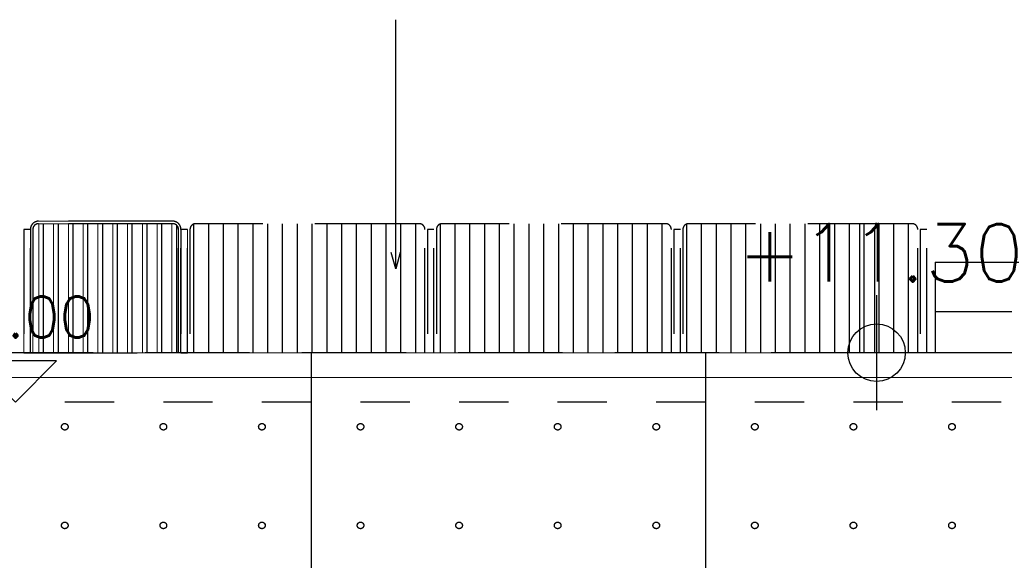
# Model space of a CAD drawing. Header units: millimetres. Extents: x 113048 to 489828, y -130780 to 23393.
# Tile 12 of 98: x 168848 to 174841, y -117982 to -114694. Entities that reach past the tile are written whole.
import ezdxf
from ezdxf.enums import TextEntityAlignment as Align

# ---------------------------------------------------------------- set-up
doc = ezdxf.new("R2010")
doc.units = ezdxf.units.MM
doc.header["$LTSCALE"] = 100
for name, pattern in [('CONTINOUS', [0]), ('Dash', [6, 3, -3]), ('Hidden', [9.525, 6.35, -3.175])]:
    doc.linetypes.add(name, pattern=pattern)
for name, color, linetype in [('+C-160', 160, 'Hidden'), ('DLN032_', 7, 'Continuous'), ('DLN040__', 7, 'Continuous'), ('DLN980__', 1, 'Continuous'), ('EXTDIM', 1, 'Continuous'), ('HCL246', 1, 'Continuous'), ('LEVEL', 7, 'Continuous'), ('S_Dim', 1, 'Continuous')]:
    doc.layers.add(name, color=color, linetype=linetype)
doc.layers.add('A-WALL', color=2, linetype='Continuous', lineweight=9)
doc.layers.add('Metal Railing', color=251, linetype='Continuous', lineweight=9)
doc.styles.add('romans', font='romans.shx')
doc.styles.add('Swis721tBT', font='swissl.ttf')
doc.dimstyles.new('INTDIM', dxfattribs={"dimtxt": 200, "dimasz": 125, "dimexe": 100, "dimexo": 150, "dimgap": 80, "dimtad": 1, "dimdec": 0, "dimzin": 9, "dimdsep": 46, "dimtxsty": 'Swis721tBT', "dimblk": 'OPEN30', "dimcen": -125, "dimclrd": 256, "dimclre": 256, "dimclrt": 2, "dimaunit": 1, "dimadec": 1, "dimazin": 0, "dimtfac": 0.444444, "dimtdec": 0, "dimtix": 1, "dimtmove": 2, "dimatfit": 3, "dimldrblk": 'OPEN30', "dimfxl": 0, "dimtolj": 1, "dimlwd": -1, "dimlwe": -1, "dimarcsym": 0})

# ---------------------------------------------------------------- blocks, each defined once
blk = doc.blocks.new('ELEX')
at = {"layer": 'LEVEL'}
for p, q in [((0, 0.5), (0, -0.5)), ((0.5, 0), (-0.5, 0))]:
    blk.add_line(p, q, dxfattribs=at)
blk.add_circle((0, 0), 0.25, dxfattribs=at)
at = {"layer": 'LEVEL', "style": 'romans'}
blk.add_attdef('ELEX', (0.2568, 0.3536), '', height=0.5, dxfattribs=at)
blk = doc.blocks.new('ELSECT')
at = {"layer": 'LEVEL'}
for p, q in [((-0.5, 0.5), (0, 0)), ((0.5, 0.5), (-0.5, 0.5)), ((0, 0), (0.5, 0.5))]:
    blk.add_line(p, q, dxfattribs=at)
at = {"layer": 'LEVEL', "style": 'romans'}
blk.add_attdef('ELSECT', text='', height=1, dxfattribs=at).set_placement((0, 1), align=Align.CENTER)
blk = doc.blocks.new('A$C713849A3')
at = {"layer": '+C-160'}
h = blk.add_hatch(dxfattribs=at)
h.set_pattern_fill('_USER', color=256, scale=90, angle=228.6498, pattern_type=0)
h.set_pattern_definition([(90, (-88316.28, -18590.07), (-90, 6e-08), [])])
edge = h.paths.add_edge_path()
edge.add_line((-88366.3, -18940.1), (-88366.3, -18190.1))
edge.add_arc((-88401.3, -18190.1), 35, 360, 450)
edge.add_line((-88401.3, -18155.1), (-89217.8, -18155.1))
edge.add_arc((-89217.8, -18190.1), 35, 90, 180)
edge.add_line((-89252.8, -18190.1), (-89252.8, -18940.1))
edge.add_line((-89252.8, -18940.1), (-88366.3, -18940.1))
h = blk.add_hatch(dxfattribs=at)
h.set_pattern_fill('_USER', color=256, scale=90, angle=228.6498, pattern_type=0)
h.set_pattern_definition([(90, (-87581.28, -18155.07), (-90, -1e-14), [])])
edge = h.paths.add_edge_path()
edge.add_line((-88296.3, -18940.1), (-86866.3, -18940.1))
edge.add_line((-86866.3, -18940.1), (-86866.3, -18190.1))
edge.add_arc((-86901.3, -18190.1), 35, 360, 450)
edge.add_line((-86901.3, -18155.1), (-88261.3, -18155.1))
edge.add_arc((-88261.3, -18190.1), 35, 90, 180)
edge.add_line((-88296.3, -18190.1), (-88296.3, -18940.1))
h = blk.add_hatch(dxfattribs=at)
h.set_pattern_fill('_USER', color=256, scale=90, angle=228.6498, pattern_type=0)
h.set_pattern_definition([(90, (-86081.28, -18155.07), (-90, -1e-14), [])])
edge = h.paths.add_edge_path()
edge.add_line((-86796.3, -18940.1), (-85366.3, -18940.1))
edge.add_line((-85366.3, -18940.1), (-85366.3, -18190.1))
edge.add_arc((-85401.3, -18190.1), 35, 360, 450)
edge.add_line((-85401.3, -18155.1), (-86761.3, -18155.1))
edge.add_arc((-86761.3, -18190.1), 35, 90, 180)
edge.add_line((-86796.3, -18190.1), (-86796.3, -18940.1))
h = blk.add_hatch(dxfattribs=at)
h.set_pattern_fill('_USER', color=256, scale=90, angle=228.6498, pattern_type=0)
h.set_pattern_definition([(90, (-84581.28, -18155.07), (-90, -1e-14), [])])
edge = h.paths.add_edge_path()
edge.add_line((-85296.3, -18940.1), (-83866.3, -18940.1))
edge.add_line((-83866.3, -18940.1), (-83866.3, -18190.1))
edge.add_arc((-83901.3, -18190.1), 35, 360, 450)
edge.add_line((-83901.3, -18155.1), (-85261.3, -18155.1))
edge.add_arc((-85261.3, -18190.1), 35, 90, 180)
edge.add_line((-85296.3, -18190.1), (-85296.3, -18940.1))
for p, q in [((-83761.3, -18390.1, -1.4), (-83761.3, -18940.1, -1.4)), ((-83761.3, -18390.1, -1.4), (-79713.1, -18390.1, -1.4)), ((-83761.3, -18690.1, -1.4), (-79713.1, -18690.1, -1.4)), ((-79361.3, -18940.1, -1.4), (-136981.8, -18940.1, -1.4)), ((-85158.3, -18940.1, -1.4), (-85158.3, -20290.5, -1.4))]:
    blk.add_line(p, q, dxfattribs=at)
at = {"layer": '+C-160', "ltscale": 0.05}
blk.add_line((-87558.3, -18940.1, -1.4), (-87558.3, -20290.5, -1.4), dxfattribs=at)
at = {"layer": '+C-160', "elevation": -1.4}
for points in [[(-88351.3, -18940.1), (-88351.3, -18190.1, 0.414214), (-88401.3, -18140.1), (-89217.8, -18140.1, 0.414214), (-89267.8, -18190.1), (-89267.8, -18940.1)], [(-88366.3, -18940.1), (-88366.3, -18190.1, 0.414214), (-88401.3, -18155.1), (-89217.8, -18155.1, 0.414214), (-89252.8, -18190.1), (-89252.8, -18940.1)]]:
    blk.add_lwpolyline(points, format="xyb", close=True, dxfattribs=at)
for points in [[(-86866.3, -18940.1), (-86866.3, -18190.1, 0.414214), (-86901.3, -18155.1), (-88261.3, -18155.1, 0.414214), (-88296.3, -18190.1), (-88296.3, -18940.1)], [(-85366.3, -18940.1), (-85366.3, -18190.1, 0.414214), (-85401.3, -18155.1), (-86761.3, -18155.1, 0.414214), (-86796.3, -18190.1), (-86796.3, -18940.1)], [(-83866.3, -18940.1), (-83866.3, -18190.1, 0.414214), (-83901.3, -18155.1), (-85261.3, -18155.1, 0.414214), (-85296.3, -18190.1), (-85296.3, -18940.1)]]:
    blk.add_lwpolyline(points, format="xyb", dxfattribs=at)
for points in [[(-89307.8, -18940.1), (-89267.8, -18940.1), (-89267.8, -18190.1), (-89307.8, -18190.1)], [(-88351.3, -18940.1), (-88311.3, -18940.1), (-88311.3, -18190.1), (-88351.3, -18190.1)]]:
    blk.add_lwpolyline(points, close=True, dxfattribs=at)
for points in [[(-88311.3, -18940.1), (-88311.3, -18190.1), (-88351.3, -18190.1), (-88351.3, -18940.1)], [(-86811.3, -18940.1), (-86811.3, -18190.1), (-86851.3, -18190.1), (-86851.3, -18940.1)], [(-86811.3, -18940.1), (-86811.3, -18190.1), (-86851.3, -18190.1), (-86851.3, -18940.1)], [(-85311.3, -18940.1), (-85311.3, -18190.1), (-85351.3, -18190.1), (-85351.3, -18940.1)], [(-85311.3, -18940.1), (-85311.3, -18190.1), (-85351.3, -18190.1), (-85351.3, -18940.1)], [(-83811.3, -18940.1), (-83811.3, -18190.1), (-83851.3, -18190.1), (-83851.3, -18940.1)]]:
    blk.add_lwpolyline(points, dxfattribs=at)
at = {"layer": '+C-160'}
for centre in [(-89058.3, -19390.5, -2.7), (-88458.3, -19390.5, -2.7), (-87858.3, -19390.5, -2.7), (-87258.3, -19390.5, -2.7), (-86658.3, -19390.5, -2.7), (-86058.3, -19390.5, -2.7), (-85458.3, -19390.5, -2.7), (-84858.3, -19390.5, -2.7), (-84258.3, -19390.5, -2.7), (-83658.3, -19390.5, -2.7), (-89058.3, -19990.5, -2.7), (-88458.3, -19990.5, -2.7), (-87858.3, -19990.5, -2.7), (-87258.3, -19990.5, -2.7), (-86658.3, -19990.5, -2.7), (-86058.3, -19990.5, -2.7), (-85458.3, -19990.5, -2.7), (-84858.3, -19990.5, -2.7), (-84258.3, -19990.5, -2.7), (-83658.3, -19990.5, -2.7)]:
    blk.add_circle(centre, 20, dxfattribs=at)
blk = doc.blocks.new('_Open30')
at = {"color": 0, "linetype": 'ByBlock', "lineweight": -2}
for p, q in [((-1, 0.268), (0, 0)), ((0, 0), (-1, -0.268)), ((0, 0), (-1, 0))]:
    blk.add_line(p, q, dxfattribs=at)

msp = doc.modelspace()

# ---------------------------------------------------------------- hatches: boundary and pattern name
at = {"layer": 'Metal Railing'}
h = msp.add_hatch(dxfattribs=at)
h.set_pattern_fill('_USER', color=256, scale=90, angle=228.6498, pattern_type=0)
h.set_pattern_definition([(90, (169864.69, -116369.775), (-90, 6e-08), [])])
edge = h.paths.add_edge_path()
edge.add_line((169814.7, -116719.8), (169814.7, -115969.8))
edge.add_arc((169779.7, -115969.8), 35, 360, 450)
edge.add_line((169779.7, -115934.8), (168963.2, -115934.8))
edge.add_arc((168963.2, -115969.8), 35, 90, 180)
edge.add_line((168928.2, -115969.8), (168928.2, -116719.8))
edge.add_line((168928.2, -116719.8), (169814.7, -116719.8))

# ---------------------------------------------------------------- linework, layer by layer
at = {"layer": 'A-WALL'}
msp.add_line((178819.7, -116719.8), (121199.2, -116719.8), dxfattribs=at)
at = {"layer": 'A-WALL', "color": 1}
msp.add_line((140834.5, -116870.2), (207719.7, -116870.2), dxfattribs=at)
for centre in [(169122.6, -117170.2, -1.3), (169722.6, -117170.2, -1.3), (170322.6, -117170.2, -1.3), (170922.6, -117170.2, -1.3), (171522.6, -117170.2, -1.3), (172122.6, -117170.2, -1.3), (172722.6, -117170.2, -1.3), (173322.6, -117170.2, -1.3), (173922.6, -117170.2, -1.3), (174522.6, -117170.2, -1.3), (169122.6, -117770.2, -1.3), (169722.6, -117770.2, -1.3), (170322.6, -117770.2, -1.3), (170922.6, -117770.2, -1.3), (171522.6, -117770.2, -1.3), (172122.6, -117770.2, -1.3), (172722.6, -117770.2, -1.3), (173322.6, -117770.2, -1.3), (173922.6, -117770.2, -1.3), (174522.6, -117770.2, -1.3)]:
    msp.add_circle(centre, 20, dxfattribs=at)
at = {"layer": 'DLN980__'}
for points in [[(173959.1, -115938.9), (173959.1, -115980), (173959.1, -116641.3), (173959.1, -116682.4), (173959.1, -116719.8)], [(174061.7, -115928.7), (174051.5, -115959.5), (174051.5, -116060.8), (174051.5, -116661.8), (174051.5, -116713.1), (174053.7, -116719.8)]]:
    msp.add_lwpolyline(points, dxfattribs=at)
at = {"layer": 'EXTDIM', "color": 1, "linetype": 'CONTINOUS', "ltscale": 0.05}
msp.add_line((170622.6, -116719.8, 0), (170622.6, -118070.2, 0), dxfattribs=at)
at = {"layer": 'HCL246', "color": 2, "linetype": 'Dash'}
msp.add_line((177822.6, -117019.8, 0), (168823.2, -117019.8), dxfattribs=at)
at = {"layer": 'Metal Railing'}
for q in [(174419.7, -116719.8), (178467.9, -116169.8)]:
    msp.add_line((174419.7, -116169.8), q, dxfattribs=at)
at = {"layer": 'Metal Railing', "linetype": 'Hidden'}
msp.add_line((174419.7, -116469.8), (178467.9, -116469.8), dxfattribs=at)
at = {"layer": 'Metal Railing', "elevation": 0}
for points in [[(169829.7, -116719.8), (169829.7, -115969.8, 0.414214), (169779.7, -115919.8), (168963.2, -115919.8, 0.414214), (168913.2, -115969.8), (168913.2, -116719.8)], [(169814.7, -116719.8), (169814.7, -115969.8, 0.414214), (169779.7, -115934.8), (168963.2, -115934.8, 0.414214), (168928.2, -115969.8), (168928.2, -116719.8)]]:
    msp.add_lwpolyline(points, format="xyb", close=True, dxfattribs=at)
for points in [[(168873.2, -116719.8), (168913.2, -116719.8), (168913.2, -115969.8), (168873.2, -115969.8)], [(169829.7, -116719.8), (169869.7, -116719.8), (169869.7, -115969.8), (169829.7, -115969.8)]]:
    msp.add_lwpolyline(points, close=True, dxfattribs=at)
at = {"layer": 'S_Dim', "linetype": 'ByBlock'}
msp.add_line((173022.6, -116719.8, 0), (173022.6, -118070.2, 0), dxfattribs=at)

# ---------------------------------------------------------------- block references
at = {"layer": '+C-160'}
msp.add_blockref('A$C713849A3', (258181, -97779.7, 1.4), dxfattribs=at)
at = {"layer": 'DLN032_'}
ref = msp.add_blockref('ELEX', (174063.6, -116719.8, -2.7), dxfattribs=dict(at, xscale=699.9999999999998, yscale=699.9999999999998, zscale=699.9999999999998))
ref.add_attrib('ELEX', '+11.30', (173219, -116287.4, -2.7), dxfattribs={"layer": 'LEVEL', "height": 350, "rotation": 360, "style": 'romans'})
at = {"layer": 'LEVEL'}
ref = msp.add_blockref('ELSECT', (168823.2, -117019.8), dxfattribs=dict(at, xscale=500.0000000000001, yscale=500.0000000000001, zscale=500.0000000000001))
ref.add_attrib('ELSECT', '11.00', dxfattribs={"height": 250, "rotation": 0, "style": 'romans'}).set_placement((168823.2, -116627.4), align=Align.CENTER)

# ---------------------------------------------------------------- leaders
at = {"layer": 'DLN040__'}
msp.add_leader([(171136.8, -116209.2), (171136.8, -114694.1)], dimstyle='INTDIM', override={"dimtxt": 350, "dimasz": 100, "dimgap": 100, "dimclrd": 1, "dimarcsym": 2}, dxfattribs=at)

doc.saveas('drawing.dxf')
